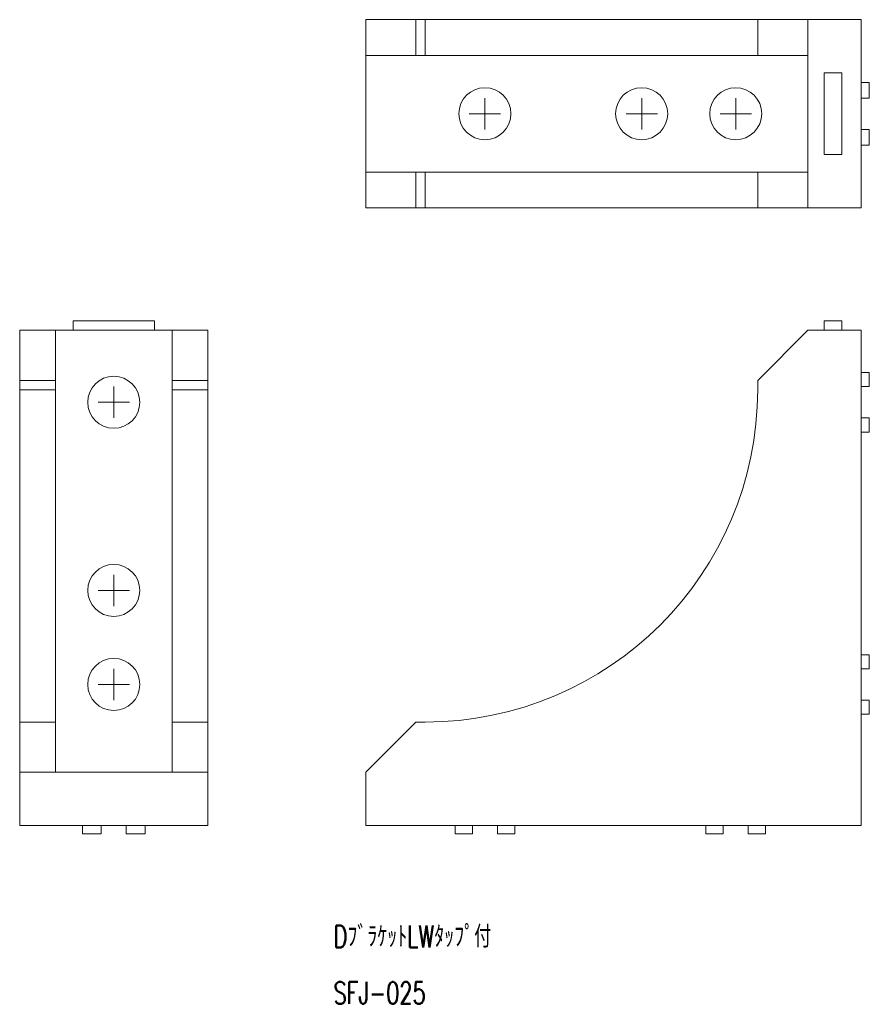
# Model space of a CAD drawing. Header units: millimetres. Extents: x 72 to 208, y 29 to 186.
import ezdxf

# ---------------------------------------------------------------- set-up
doc = ezdxf.new("R2010")
doc.units = ezdxf.units.MM
doc.styles.add('SLDTEXTSTYLE0', font='TXT', dxfattribs={"width": 0.7, "bigfont": 'bigfont'})

# ---------------------------------------------------------------- blocks, each defined once
blk = doc.blocks.new('SW_NOTE_0')
at = {"color": 7, "linetype": 'Continuous', "lineweight": 0, "char_height": 3.5, "attachment_point": 1, "style": 'SLDTEXTSTYLE0'}
for s, insert in [('{DﾌﾞﾗｹｯﾄLWﾀｯﾌﾟ付}', (0, 4.07)), ('{SFJ-025}', (0, -4.93))]:
    blk.add_mtext(s, dxfattribs=dict(at, insert=insert))
blk = doc.blocks.new('SW_CENTERMARKSYMBOL_0')
at = {"color": 7, "linetype": 'Continuous', "lineweight": 0}
for q in [(0, 2.5), (-2.5, 0), (0, -2.5), (2.5, 0)]:
    blk.add_line((0, 0), q, dxfattribs=at)
blk = doc.blocks.new('SW_CENTERMARKSYMBOL_1')
at = {"color": 7, "linetype": 'Continuous', "lineweight": 0}
for q in [(0, 2.5), (-2.5, 0), (0, -2.5), (2.5, 0)]:
    blk.add_line((0, 0), q, dxfattribs=at)
blk = doc.blocks.new('SW_CENTERMARKSYMBOL_2')
at = {"color": 7, "linetype": 'Continuous', "lineweight": 0}
for q in [(0, 2.5), (-2.5, 0), (0, -2.5), (2.5, 0)]:
    blk.add_line((0, 0), q, dxfattribs=at)
blk = doc.blocks.new('SW_CENTERMARKSYMBOL_3')
at = {"color": 7, "linetype": 'Continuous', "lineweight": 0}
for q in [(0, 2.5), (-2.5, 0), (0, -2.5), (2.5, 0)]:
    blk.add_line((0, 0), q, dxfattribs=at)
blk = doc.blocks.new('SW_CENTERMARKSYMBOL_4')
at = {"color": 7, "linetype": 'Continuous', "lineweight": 0}
for q in [(0, 2.5), (-2.5, 0), (0, -2.5), (2.5, 0)]:
    blk.add_line((0, 0), q, dxfattribs=at)
blk = doc.blocks.new('SW_CENTERMARKSYMBOL_5')
at = {"color": 7, "linetype": 'Continuous', "lineweight": 0}
for q in [(0, 2.5), (-2.5, 0), (0, -2.5), (2.5, 0)]:
    blk.add_line((0, 0), q, dxfattribs=at)

msp = doc.modelspace()

# ---------------------------------------------------------------- linework, layer by layer
at = {"color": 7, "linetype": 'Continuous', "lineweight": 15}
for p, q in [((127.54, 180.49), (127.54, 186.19)), ((127.54, 186.19), (135.54, 186.19)), ((135.54, 180.49), (135.54, 186.19)), ((135.54, 186.19), (137.04, 186.19)), ((137.04, 180.49), (137.04, 186.19)), ((137.04, 186.19), (190.04, 186.19)), ((190.04, 180.49), (190.04, 186.19)), ((190.04, 186.19), (198.04, 186.19)), ((198.04, 180.49), (198.04, 186.19)), ((206.54, 186.19), (198.04, 186.19)), ((206.54, 156.19), (206.54, 186.19)), ((127.54, 180.49), (135.54, 180.49)), ((127.54, 161.89), (127.54, 180.49)), ((135.54, 180.49), (137.04, 180.49)), ((137.04, 180.49), (190.04, 180.49)), ((190.04, 180.49), (198.04, 180.49)), ((198.04, 161.89), (198.04, 180.49)), ((200.64, 177.69), (200.64, 164.69)), ((203.44, 177.69), (200.64, 177.69)), ((203.44, 164.69), (203.44, 177.69)), ((207.84, 176.19), (206.54, 176.19)), ((207.84, 176.19), (207.84, 173.69)), ((207.84, 173.69), (206.54, 173.69)), ((207.84, 168.69), (206.54, 168.69)), ((207.84, 168.69), (207.84, 166.19)), ((207.84, 166.19), (206.54, 166.19)), ((200.64, 164.69), (203.44, 164.69)), ((127.54, 156.19), (127.54, 161.89)), ((127.54, 161.89), (135.54, 161.89)), ((135.54, 161.89), (135.54, 156.19)), ((135.54, 161.89), (137.04, 161.89)), ((137.04, 161.89), (137.04, 156.19)), ((137.04, 161.89), (190.04, 161.89)), ((190.04, 161.89), (190.04, 156.19)), ((190.04, 161.89), (198.04, 161.89)), ((198.04, 156.19), (198.04, 161.89)), ((127.54, 156.19), (135.54, 156.19)), ((135.54, 156.19), (137.04, 156.19)), ((137.04, 156.19), (190.04, 156.19)), ((190.04, 156.19), (198.04, 156.19)), ((206.54, 156.19), (198.04, 156.19)), ((78.06, 136.67), (72.36, 136.67)), ((72.36, 128.67), (72.36, 136.67)), ((78.06, 128.67), (78.06, 136.67)), ((96.66, 136.67), (78.06, 136.67)), ((80.86, 138.17), (93.86, 138.17)), ((80.86, 138.17), (80.86, 136.67)), ((93.86, 138.17), (93.86, 136.67)), ((102.36, 136.67), (96.66, 136.67)), ((96.66, 128.67), (96.66, 136.67)), ((102.36, 128.67), (102.36, 136.67)), ((190.04, 128.67), (198.04, 136.67)), ((206.54, 136.67), (198.04, 136.67)), ((200.64, 138.17), (203.44, 138.17)), ((200.64, 138.17), (200.64, 136.67)), ((203.44, 138.17), (203.44, 136.67)), ((206.54, 57.67), (206.54, 136.67)), ((207.84, 129.92), (206.54, 129.92)), ((207.84, 129.92), (207.84, 127.67)), ((78.06, 128.67), (72.36, 128.67)), ((72.36, 127.17), (72.36, 128.67)), ((78.06, 127.17), (78.06, 128.67)), ((96.66, 128.67), (102.36, 128.67)), ((96.66, 127.17), (96.66, 128.67)), ((102.36, 127.17), (102.36, 128.67)), ((190.04, 127.17), (190.04, 128.67)), ((207.84, 127.67), (206.54, 127.67)), ((78.06, 127.17), (72.36, 127.17)), ((72.36, 74.17), (72.36, 127.17)), ((78.06, 74.17), (78.06, 127.17)), ((96.66, 127.17), (102.36, 127.17)), ((96.66, 74.17), (96.66, 127.17)), ((102.36, 74.17), (102.36, 127.17)), ((207.84, 122.67), (206.54, 122.67)), ((207.84, 122.67), (207.84, 120.42)), ((207.84, 120.42), (206.54, 120.42)), ((207.84, 84.92), (206.54, 84.92)), ((207.84, 84.92), (207.84, 82.67)), ((207.84, 82.67), (206.54, 82.67)), ((207.84, 77.67), (206.54, 77.67)), ((207.84, 77.67), (207.84, 75.42)), ((207.84, 75.42), (206.54, 75.42)), ((78.06, 74.17), (72.36, 74.17)), ((72.36, 66.17), (72.36, 74.17)), ((78.06, 66.17), (78.06, 74.17)), ((96.66, 74.17), (102.36, 74.17)), ((96.66, 66.17), (96.66, 74.17)), ((102.36, 66.17), (102.36, 74.17)), ((127.54, 66.17), (135.54, 74.17)), ((135.54, 74.17), (137.04, 74.17)), ((78.06, 66.17), (72.36, 66.17)), ((72.36, 66.17), (72.36, 57.67)), ((96.66, 66.17), (78.06, 66.17)), ((102.36, 66.17), (96.66, 66.17)), ((102.36, 66.17), (102.36, 57.67)), ((127.54, 66.17), (127.54, 57.67)), ((102.36, 57.67), (72.36, 57.67)), ((82.36, 56.37), (82.36, 57.67)), ((85.36, 56.37), (85.36, 57.67)), ((89.36, 56.37), (89.36, 57.67)), ((92.36, 56.37), (92.36, 57.67)), ((127.54, 57.67), (206.54, 57.67)), ((141.79, 56.37), (141.79, 57.67)), ((144.54, 56.37), (144.54, 57.67)), ((148.54, 56.37), (148.54, 57.67)), ((151.29, 56.37), (151.29, 57.67)), ((181.79, 56.37), (181.79, 57.67)), ((184.54, 56.37), (184.54, 57.67)), ((188.54, 56.37), (188.54, 57.67)), ((191.29, 56.37), (191.29, 57.67)), ((85.36, 56.37), (82.36, 56.37)), ((92.36, 56.37), (89.36, 56.37)), ((144.54, 56.37), (141.79, 56.37)), ((151.29, 56.37), (148.54, 56.37)), ((184.54, 56.37), (181.79, 56.37)), ((191.29, 56.37), (188.54, 56.37))]:
    msp.add_line(p, q, dxfattribs=at)
at = {"color": 7, "linetype": 'Continuous', "lineweight": 15, "extrusion": (9.8424e-17, 3.49148e-15, -1)}
for centre in [(-146.54, 171.19), (-171.54, 171.19), (-186.54, 171.19)]:
    msp.add_circle(centre, 4.15, dxfattribs=at)
at = {"color": 7, "linetype": 'Continuous', "lineweight": 15, "extrusion": (0, 3.88775e-15, -1)}
for centre in [(-87.36, 125.17), (-87.36, 95.17), (-87.36, 80.17)]:
    msp.add_circle(centre, 4.15, dxfattribs=at)
at = {"color": 7, "linetype": 'Continuous', "lineweight": 15}
msp.add_arc((137.04, 127.17), 53, 270, 0, dxfattribs=at)

# ---------------------------------------------------------------- block references
at = {"color": 7, "linetype": 'Continuous', "lineweight": 0}
for name, p in [('SW_CENTERMARKSYMBOL_4', (146.54, 171.19)), ('SW_CENTERMARKSYMBOL_5', (171.54, 171.19)), ('SW_CENTERMARKSYMBOL_3', (186.54, 171.19)), ('SW_CENTERMARKSYMBOL_1', (87.36, 125.17)), ('SW_CENTERMARKSYMBOL_2', (87.36, 95.17)), ('SW_CENTERMARKSYMBOL_0', (87.36, 80.17)), ('SW_NOTE_0', (122.4, 37.65))]:
    msp.add_blockref(name, p, dxfattribs=at)

doc.saveas('drawing.dxf')
